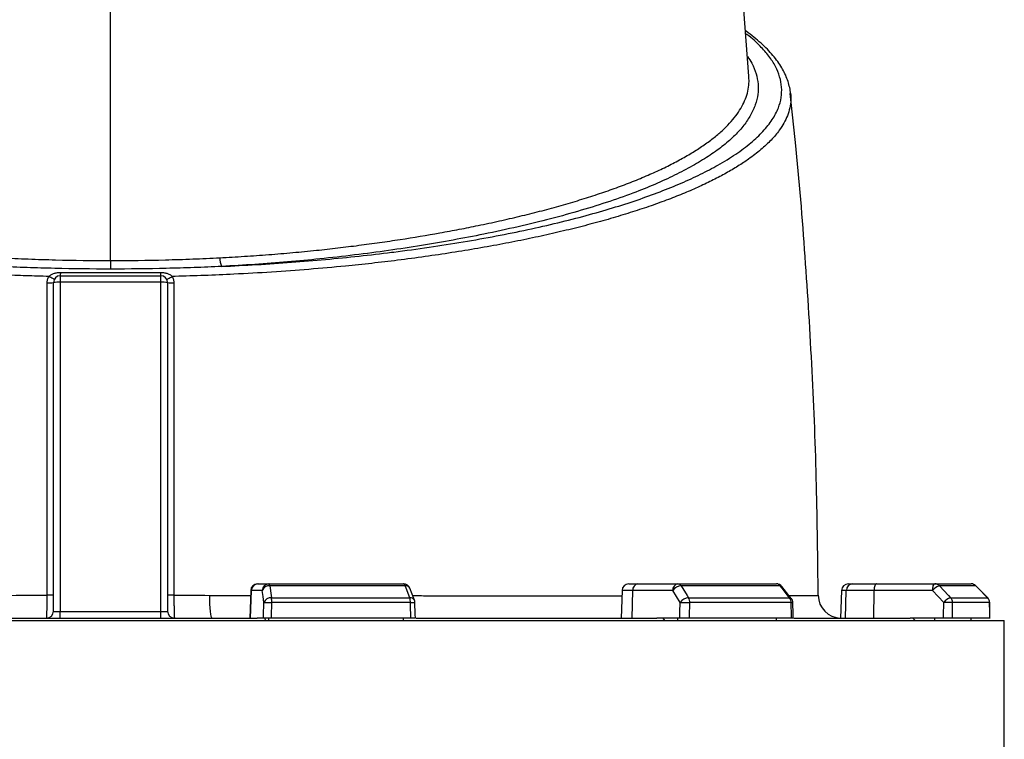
# Model space of a CAD drawing. Header units: millimetres. Extents: x 7192 to 13285, y 1378 to 18140.
# Tile 8 of 10: x 10447 to 12604, y 13950 to 15526. Entities that reach past the tile are written whole.
import ezdxf

# ---------------------------------------------------------------- set-up
doc = ezdxf.new("R2010")
doc.units = ezdxf.units.MM
doc.header["$LTSCALE"] = 5

msp = doc.modelspace()

# ---------------------------------------------------------------- linework, layer by layer
at = {"color": 7, "linetype": 'Continuous', "lineweight": 25}
for p, q in [((12044.2, 15401.8), (12044.2, 15402.2)), ((12135.6, 15365.4), (12135.6, 15364.8)), ((10646.3, 14998.4), (10646.3, 14979.8)), ((10521.3, 14230.3), (10521.3, 14950.3)), ((10536.3, 14965.3), (10536.3, 14951.1)), ((10536.3, 14965.3), (10756.3, 14965.3)), ((10536.3, 14951.1), (10536.3, 14229.5)), ((10756.3, 14951.1), (10536.3, 14951.1)), ((10756.3, 14951.1), (10756.3, 14965.3)), ((10756.3, 14229.5), (10756.3, 14951.1)), ((10771.3, 14950.3), (10771.3, 14230.3)), ((10953.3, 14275.8), (10951.2, 14215.3)), ((10952.8, 14215.3), (10954.9, 14275.8)), ((10978.5, 14275.8), (10954.9, 14275.8)), ((10968.3, 14290.3), (10969.6, 14290.3)), ((10969.6, 14290.3), (10993.3, 14290.3)), ((10993.3, 14290.3), (11288.1, 14290.3)), ((11291.6, 14285.9), (10995.2, 14285.9)), ((11311.9, 14254.3), (11302.1, 14280.6)), ((11766.5, 14275.8), (11764.4, 14215.3)), ((11781.5, 14290.3), (11801.5, 14290.3)), ((11788.4, 14215.3), (11790, 14275.8)), ((11877.6, 14275.8), (11790, 14275.8)), ((11801.5, 14290.3), (11889.1, 14290.3)), ((11889.1, 14290.3), (12104.9, 14290.3)), ((12113, 14285.9), (11896, 14285.9)), ((12137.3, 14258.4), (12116.7, 14284.6)), ((12247.2, 14275.8), (12245.1, 14215.3)), ((12255.8, 14215.3), (12257.8, 14275.8)), ((12318.7, 14275.8), (12257.8, 14275.8)), ((12262.2, 14290.3), (12272, 14290.3)), ((12272, 14290.3), (12323.8, 14290.3)), ((12317.9, 14215.3), (12318.7, 14275.8)), ((12446.8, 14275.8), (12318.7, 14275.8)), ((12323.8, 14290.3), (12451.9, 14290.3)), ((12451.9, 14290.3), (12530.9, 14290.3)), ((12541.3, 14285.9), (12461.9, 14285.9)), ((12567.5, 14259.6), (12541.5, 14285.8)), ((12567.5, 14259.6), (12541.5, 14285.8)), ((10998.9, 14259.7), (11301.5, 14259.7)), ((11912.1, 14259.7), (12133.6, 14259.7)), ((12486.2, 14259.7), (12567.3, 14259.7)), ((11302.9, 14249.1), (10999.7, 14249.1)), ((12137, 14249.1), (11915, 14249.1)), ((12571.6, 14249.1), (12490.4, 14249.1)), ((10325, 14215.3), (10967.6, 14215.3)), ((10536.3, 14215.3), (10536.3, 14229.5)), ((10536.3, 14229.5), (10756.3, 14229.5)), ((10756.3, 14215.3), (10756.3, 14229.5)), ((10981, 14215.3), (10967.6, 14215.3)), ((10984.4, 14215.3), (10985.3, 14210.3)), ((10993.3, 14210.3), (10993.3, 14215.3)), ((11304, 14215.3), (10998.5, 14215.3)), ((11288.1, 14210.3), (11288.1, 14215.3)), ((11316, 14215.3), (11843.1, 14215.3)), ((11892.9, 14215.3), (11843.1, 14215.3)), ((11856.1, 14215.3), (11859.4, 14210.3)), ((11889.1, 14210.3), (11889.1, 14215.3)), ((12137.8, 14215.3), (11914.1, 14215.3)), ((12104.9, 14210.3), (12104.9, 14215.3)), ((12143.1, 14215.3), (12397.9, 14215.3)), ((12470.7, 14215.3), (12397.9, 14215.3)), ((12403.7, 14215.3), (12408.4, 14210.3)), ((12451.9, 14210.3), (12451.9, 14215.3)), ((12571.8, 14215.3), (12490, 14215.3)), ((12530.9, 14210.3), (12530.9, 14215.3)), ((8688.8, 14210.3), (12603.8, 14210.3)), ((12603.8, 13015.2), (12603.8, 14210.3))]:
    msp.add_line(p, q, dxfattribs=at)
at = {"color": 8, "linetype": 'Continuous', "lineweight": 25}
for p, q in [((10954.9, 14275.8), (10953.3, 14275.8)), ((11790, 14275.8), (11766.5, 14275.8)), ((12257.8, 14275.8), (12247.2, 14275.8)), ((12541.3, 14285.9), (12541.5, 14285.9)), ((12567.3, 14259.7), (12567.5, 14259.7)), ((12571.6, 14249.1), (12571.9, 14249.2))]:
    msp.add_line(p, q, dxfattribs=at)
at = {"color": 7, "linetype": 'Continuous', "lineweight": 25, "flags": 128}
for points in [[(12044.5, 15402.2), (12027.2, 15626.2), (12009.6, 15855.3)], [(10523.1, 14957.4), (10522.8, 14957.5), (10522.2, 14957.8), (10521.1, 14958.4), (10519.6, 14959.2), (10517.8, 14960.1), (10515.8, 14961.2), (10513.5, 14962.4), (10511.2, 14963.7)], [(10769.5, 14957.4), (10769.7, 14957.5), (10770.4, 14957.8), (10771.5, 14958.4), (10772.9, 14959.2), (10774.7, 14960.1), (10776.8, 14961.2), (10779, 14962.4), (10781.4, 14963.7)], [(10982.2, 14249.6), (10980.4, 14262.4), (10978.5, 14275.8)], [(10995.2, 14285.9), (10995, 14286.9), (10994.8, 14287.8), (10994.6, 14288.5), (10994.3, 14289.2), (10994.1, 14289.7), (10993.8, 14290), (10993.6, 14290.2), (10993.3, 14290.3)], [(10995.2, 14285.9), (10998.2, 14264.7), (10998.9, 14259.7)], [(11301.5, 14259.7), (11293.5, 14280.9), (11291.6, 14285.9)], [(11893.8, 14249.6), (11885.9, 14262.4), (11877.6, 14275.8)], [(11896, 14285.9), (11909.1, 14264.7), (11912.1, 14259.7)], [(12133.6, 14259.7), (12116.9, 14280.9), (12113, 14285.9)], [(12323.8, 14290.3), (12322.8, 14290), (12321.9, 14289.2), (12321, 14287.9), (12320.2, 14286.1), (12319.6, 14283.9), (12319.1, 14281.4), (12318.8, 14278.7), (12318.7, 14275.8)], [(12446.8, 14275.8), (12446.9, 14278.7), (12447.2, 14281.4), (12447.7, 14283.9), (12448.3, 14286.1), (12449.1, 14287.9), (12450, 14289.2), (12450.9, 14290), (12451.9, 14290.3)], [(12471.1, 14249.6), (12459.2, 14262.4), (12446.8, 14275.8)], [(12461.9, 14285.9), (12481.6, 14264.7), (12486.2, 14259.7)], [(12567.3, 14259.7), (12546.3, 14280.9), (12541.3, 14285.9)], [(10521.3, 14265.3), (10521, 14265.3), (10520.3, 14265.2), (10519, 14265.2), (10517.3, 14265.2), (10515.2, 14265.2), (10512.8, 14265.2), (10510.2, 14265.2), (10507.4, 14265.2)], [(10785.1, 14265.2), (10782.4, 14265.2), (10779.8, 14265.2), (10777.4, 14265.2), (10775.3, 14265.2), (10773.6, 14265.2), (10772.3, 14265.2), (10771.6, 14265.3), (10771.3, 14265.3)], [(10862.7, 14265.1), (10862.8, 14255.4), (10863.1, 14246.1), (10863.7, 14237.4), (10864.4, 14229.9), (10865.3, 14223.7), (10866.3, 14219.1), (10867.4, 14216.3), (10868.6, 14215.3)], [(10982.2, 14249.6), (10983, 14249.6), (10984.3, 14249.6), (10986.2, 14249.5), (10988.4, 14249.5), (10991, 14249.4), (10993.8, 14249.3), (10996.7, 14249.2), (10999.7, 14249.1)], [(11314, 14215.1), (11313.7, 14223.7), (11312.9, 14249.6)], [(11893.8, 14249.6), (11895.9, 14249.6), (11898.4, 14249.6), (11901.1, 14249.5), (11904, 14249.5), (11907, 14249.4), (11909.9, 14249.3), (11912.6, 14249.2), (11915, 14249.1)], [(12141.3, 14214.9), (12141.2, 14223.5), (12140.6, 14249.4)], [(12572.1, 14214.7), (12572, 14223.3), (12571.9, 14249.2)]]:
    msp.add_lwpolyline(points, dxfattribs=at)
at = {"color": 7, "linetype": 'Continuous', "lineweight": 25}
for centre, radius, start, end in [((10932, 15004), 46.2, 179.0685, 203.3556), ((10514.1, 14971.3), 23, 344.8501, 2.9763), ((10778.5, 14971.3), 23, 177.0237, 195.1499), ((10510.8, 15014.1), 64.6, 267.1531, 279.3191), ((10536.3, 14950.3), 15, 90, 180), ((10532.5, 14878.8), 72.3, 87.0366, 98.9552), ((10756.3, 14950.3), 15, 0, 90), ((10760, 14878.8), 72.3, 81.0448, 92.9634), ((10781.8, 15014.1), 64.6, 260.6809, 272.8469), ((10968.3, 14275.3), 15, 90, 178), ((10969.7, 14275.4), 14.9, 90.4215, 178.4553), ((10993.4, 14275.4), 14.9, 90.4215, 178.4553), ((10993.5, 14269.9), 16.1, 83.7712, 158.5233), ((11288.1, 14275.3), 15, 20.5528, 90), ((11286.3, 14285.3), 5.31, 6.8019, 71.1118), ((11781.5, 14275.3), 15, 90, 178), ((11803.4, 14277), 13.5, 98.2348, 184.9179), ((11891, 14277), 13.5, 98.2348, 184.9179), ((11897, 14262.3), 23.6, 92.4821, 145.0611), ((11888.5, 14281.8), 8.51, 28.7721, 86.0979), ((12104.9, 14275.3), 15, 38.2634, 90), ((12104.5, 14280), 10.3, 34.8882, 88.0031), ((12262.2, 14275.3), 15, 90, 178), ((12272.4, 14275.7), 14.6, 91.5265, 179.5857), ((12470.2, 14257), 30, 106.0931, 141.299), ((12451.8, 14276.6), 13.7, 42.8612, 89.6783), ((12530.9, 14275.3), 15, 44.7456, 90), ((12530.9, 14275.7), 14.6, 44.4052, 89.9154), ((10997.1, 14243.7), 16.1, 83.7871, 158.5255), ((10936.7, 14249.7), 62.9, 359.4292, 9.1235), ((11268.2, 14249.7), 34.8, 359.0521, 16.7688), ((11297.9, 14249.1), 15, 1.8843, 20.5524), ((11913.2, 14236.1), 23.7, 92.4968, 145.0586), ((11895.2, 14249.5), 19.8, 358.9112, 31.1436), ((12119.4, 14249.4), 17.6, 359.1148, 35.8997), ((12125.6, 14249.1), 15, 1.2966, 38.2627), ((12246.2, 14265.3), 50, 180.1914, 268.7929), ((12494.6, 14230.8), 30.1, 106.1071, 141.2921), ((12474.9, 14249.2), 15.5, 359.7299, 42.9029), ((12556.5, 14249.1), 15.1, 359.92, 44.4128), ((12556.9, 14249.1), 15, 0.3612, 44.7449), ((12473.4, 13979), 270.6, 86.4027, 90.4831), ((10506.3, 14230.3), 15, 270, 0), ((10786.3, 14230.3), 15, 180, 270)]:
    msp.add_arc(centre, radius, start, end, dxfattribs=at)
at = {"color": 8, "linetype": 'Continuous', "lineweight": 25}
for centre, radius, start, end in [((11293.1, 14275.9), 10.2, 27.5412, 98.3837), ((12113.6, 14281.7), 4.27, 42.9585, 97.8216), ((11302.9, 14249.6), 10.2, 27.6757, 98.3495), ((12134.2, 14255.5), 4.27, 43.0169, 97.7851), ((11301.5, 14378.1), 129, 270.6202, 275.049), ((12137.3, 14265), 15.9, 268.9529, 281.9062)]:
    msp.add_arc(centre, radius, start, end, dxfattribs=at)
at = {"color": 7, "linetype": 'Continuous', "lineweight": 25}
for centre, major_axis, ratio, start_param, end_param in [((10631.5, 13861), (1913.1, 55625.9), 0.006057, 4.718966, 4.719583), ((10646.3, 13860.5), (1927.8, 55625.9), 0.006103, 4.718979, 4.719586), ((10646.3, 13860.5), (-1839.7, 55625.9), 0.012023, 4.71837, 4.718977), ((10634.8, 13861), (1488.8, 55625.9), 0.022431, 4.719358, 4.719975), ((10646.3, 13860.5), (1500.3, 55625.9), 0.022604, 4.719377, 4.719984), ((10646.3, 13860.5), (-1259.2, 55625.9), 0.026944, 4.718158, 4.718765), ((10641.2, 13861), (665.1, 55625.9), 0.03281, 4.71915, 4.719767), ((10646.3, 13860.5), (670.2, 55625.9), 0.033063, 4.719166, 4.719773), ((10646.3, 13860.5), (-340.3, 55625.9), 0.034655, 4.718555, 4.719163), ((10536.3, 14230.3), (15, 0), 0.052336, 3.141593, 4.712389), ((10756.3, 14230.3), (15, 0), 0.052336, 4.712389, 6.283185)]:
    msp.add_ellipse(centre, major_axis=major_axis, ratio=ratio, start_param=start_param, end_param=end_param, dxfattribs=at)
for points in [[(10646.3, 14998.4), (10646.3, 15289.5), (10646.3, 15579), (10646.3, 15857.8)], [(10429.9, 14265.1), (10455.7, 14265.2), (10481.5, 14265.2), (10507.4, 14265.2)], [(10785.1, 14265.2), (10811, 14265.2), (10836.8, 14265.2), (10862.7, 14265.1)]]:
    msp.add_open_spline(points, degree=3, dxfattribs=at)
at = {"color": 8, "linetype": 'Continuous', "lineweight": 25}
for points, knots in [([(10889.5, 14985.6), (10915.2, 14986.9), (10966.6, 14989.4), (11042.6, 14994.6), (11117.4, 15000.8), (11190.7, 15008.1), (11240, 15013.8), (11291.2, 15020.3), (11344.3, 15027.5), (11419.2, 15039.3), (11491.4, 15052.2), (11560.5, 15066.2), (11626.3, 15081.2), (11688.3, 15097), (11746.2, 15113.6), (11800.2, 15131), (11850.5, 15149.2), (11896.9, 15168), (11939.2, 15187.5), (11979.5, 15208.6), (12016.6, 15231.5), (12049.5, 15256.3), (12076.3, 15281.5), (12096.5, 15307.2), (12109.5, 15331.9), (12115.9, 15355.7), (12116.8, 15378.4), (12112.6, 15401.2), (12103.3, 15423.8), (12089.1, 15446.3), (12068.3, 15469.6), (12051, 15486.2), (12038.2, 15495.1), (12037.3, 15495.8)], [0, 0, 0, 0, 0.030339, 0.06075, 0.091188, 0.121605, 0.151949, 0.153919, 0.187727, 0.22165, 0.255637, 0.28963, 0.323566, 0.357382, 0.39066, 0.424039, 0.457471, 0.490906, 0.524291, 0.557572, 0.59661, 0.635775, 0.674979, 0.714136, 0.753167, 0.787054, 0.821056, 0.855119, 0.889186, 0.923195, 0.957087, 0.99679, 1, 1, 1, 1]), ([(12041.2, 15445.4), (12044.5, 15440.5), (12052.9, 15428.1), (12060.7, 15408), (12065.2, 15385.2), (12064.6, 15362.5), (12059.2, 15339.8), (12049, 15317.2), (12034, 15294.8), (12014.3, 15272.7), (11989.6, 15250.8), (11960.2, 15229.3), (11926.1, 15208.3), (11887.5, 15187.7), (11844.7, 15167.8), (11795.8, 15147.8), (11740.3, 15128), (11677.9, 15108.4), (11610.9, 15089.8), (11539.6, 15072.4), (11468, 15056.9), (11397.1, 15043.3), (11327.6, 15031.3), (11255.5, 15020.3), (11181.2, 15010.5), (11107.4, 15002.2), (11034.3, 14995.3), (10962.6, 14989.8), (10913.9, 14987), (10889.5, 14985.6)], [0, 0, 0, 0, 0.0247835, 0.062753, 0.1002712, 0.1379049, 0.1755974, 0.2132898, 0.2509234, 0.2884414, 0.3260883, 0.363855, 0.4016817, 0.4395073, 0.4772714, 0.5149166, 0.5568444, 0.5988953, 0.6409896, 0.6830438, 0.7249744, 0.7607062, 0.7965291, 0.8323637, 0.8681498, 0.9038505, 0.9358908, 0.9679599, 1, 1, 1, 1]), ([(10885.8, 15004.7), (10903.7, 15005.7), (10939.6, 15007.7), (10992.8, 15011.5), (11045.5, 15015.9), (11095.9, 15020.7), (11144.2, 15026.1), (11190.3, 15031.8), (11235.7, 15038), (11295.5, 15046.8), (11353.8, 15056.5), (11410.3, 15067), (11453.9, 15075.6), (11498.1, 15085.1), (11543, 15095.5), (11586.3, 15106.3), (11628.4, 15117.7), (11669, 15129.6), (11708.1, 15142), (11745.4, 15154.8), (11781.3, 15168.1), (11815.6, 15182), (11848.1, 15196.4), (11878.3, 15211.2), (11906.5, 15226.5), (11932.3, 15242.1), (11955.7, 15258.1), (11976.6, 15274.5), (11994.5, 15290.9), (12009.5, 15307.2), (12021.9, 15323.6), (12031.6, 15340.1), (12038.9, 15356.9), (12043.3, 15373.8), (12045.2, 15388.9), (12044.5, 15398.2), (12044.2, 15401.8)], [0, 0, 0, 0, 0.026575, 0.053257, 0.079995, 0.106841, 0.131384, 0.155969, 0.180819, 0.20567, 0.255597, 0.280798, 0.306027, 0.334827, 0.36367, 0.392642, 0.421656, 0.451164, 0.480719, 0.510415, 0.540157, 0.571115, 0.602126, 0.633301, 0.66453, 0.696386, 0.7283, 0.760391, 0.79254, 0.82341, 0.854332, 0.885412, 0.916545, 0.948284, 0.980079, 1, 1, 1, 1]), ([(12135.6, 15364.8), (12136, 15360.1), (12136.8, 15349.5), (12134.5, 15333.1), (12129.3, 15316.2), (12121.5, 15299.8), (12110.1, 15282), (12093.8, 15262.5), (12071.3, 15241.4), (12046.6, 15222.3), (12020.7, 15205.2), (11994.9, 15190), (11966.7, 15175.1), (11936.3, 15160.5), (11903.6, 15146.2), (11868.2, 15132.2), (11830.4, 15118.4), (11790, 15105), (11747.3, 15091.9), (11702.6, 15079.4), (11656.2, 15067.5), (11608.1, 15056.2), (11558, 15045.3), (11505.5, 15034.9), (11450.9, 15025), (11394.1, 15015.7), (11335.4, 15007), (11276.8, 14999.2), (11218.5, 14992.3), (11153.9, 14985.5), (11081, 14979), (10999.4, 14973), (10923.1, 14968.7), (10852.5, 14965.7), (10807.3, 14964.3), (10783.6, 14963.7), (10781.4, 14963.7)], [0, 0, 0, 0, 0.024484, 0.054394, 0.084305, 0.111946, 0.139588, 0.177069, 0.214579, 0.252062, 0.280667, 0.309273, 0.337552, 0.365831, 0.394298, 0.422764, 0.451828, 0.480893, 0.510168, 0.539443, 0.568134, 0.596825, 0.625728, 0.65463, 0.684219, 0.713808, 0.743644, 0.773479, 0.800872, 0.828265, 0.865516, 0.9028, 0.940048, 0.968584, 0.99712, 1, 1, 1, 1]), ([(10862.7, 14265.1), (10890.2, 14265.1), (10920.5, 14265.1), (10950.3, 14265), (10953, 14265)], [0, 0, 0, 0, 0.910198, 1, 1, 1, 1]), ([(11308.2, 14264.4), (11320.8, 14264.4), (11358.8, 14264.3), (11419.9, 14264.2), (11491.4, 14264.1), (11561, 14264), (11628.6, 14264), (11693.4, 14263.9), (11739.4, 14263.9), (11762.3, 14263.9), (11766.1, 14263.9)], [0, 0, 0, 0, 0.073606, 0.220961, 0.368429, 0.515784, 0.667394, 0.819127, 0.970737, 1, 1, 1, 1]), ([(12132.3, 14264.7), (12134.2, 14264.7), (12142.5, 14264.8), (12154.4, 14264.8), (12168.2, 14264.9), (12179.2, 14265), (12187.6, 14265), (12193.2, 14265.1), (12196.1, 14265.1), (12195.9, 14265.1), (12195.8, 14265.1)], [0, 0, 0, 0, 0.043392, 0.187869, 0.332596, 0.478081, 0.623822, 0.772499, 0.921448, 1, 1, 1, 1])]:
    msp.add_open_spline(points, degree=3, knots=knots, dxfattribs=at)
at = {"color": 7, "linetype": 'Continuous', "lineweight": 25}
for points, knots in [([(12135.5, 15365.4), (12135.5, 15366), (12135.2, 15371.2), (12133.1, 15380.9), (12129.2, 15394.4), (12123.6, 15407.8), (12116.5, 15421.2), (12107.6, 15434.6), (12097.1, 15448), (12085, 15461.4), (12071.2, 15474.7), (12055.7, 15487.8), (12044.2, 15496.8), (12037.4, 15501.5), (12036.8, 15501.9)], [0, 0, 0, 0, 0.012932, 0.104277, 0.195592, 0.287363, 0.38262, 0.479893, 0.579316, 0.680497, 0.782972, 0.886288, 0.990056, 1, 1, 1, 1]), ([(10511.2, 14963.7), (10494.6, 14964.1), (10461.4, 14965), (10411.8, 14966.8), (10362.4, 14969.1), (10310, 14972.1), (10254.8, 14975.7), (10190.1, 14980.8), (10119.7, 14987.4), (10044.2, 14995.7), (9976.5, 15004.3), (9916.1, 15013), (9863.7, 15021.3), (9813.6, 15030), (9760, 15040.1), (9702.9, 15052), (9643.1, 15065.8), (9590.7, 15079.2), (9545, 15092.1), (9505.1, 15104.2), (9466.7, 15116.9), (9425.6, 15131.6), (9383.2, 15148.5), (9340.7, 15167.6), (9305.3, 15185.7), (9276, 15202.6), (9252, 15218.2), (9230.6, 15234.1), (9211.7, 15250.2), (9195.4, 15266.5), (9181.8, 15283.2), (9170.9, 15300.1), (9162.8, 15317.3), (9157.8, 15334.7), (9155.7, 15350.6), (9156.6, 15360.8), (9157, 15365.2)], [0, 0, 0, 0, 0.021955, 0.043976, 0.065997, 0.088088, 0.114634, 0.141181, 0.177232, 0.213313, 0.249366, 0.276918, 0.304471, 0.330582, 0.356692, 0.39205, 0.427432, 0.46279, 0.489736, 0.516682, 0.544484, 0.572287, 0.609965, 0.64767, 0.685348, 0.714092, 0.742835, 0.771616, 0.800397, 0.829385, 0.858372, 0.888025, 0.917678, 0.947569, 0.97746, 1, 1, 1, 1]), ([(12196.1, 14265.1), (12195.2, 14345.4), (12193.5, 14509.4), (12183.8, 14756.8), (12168.4, 15007.2), (12152.2, 15209.9), (12139, 15328.9), (12135.1, 15364.7)], [0, 0, 0, 0, 0.218671, 0.446423, 0.67413, 0.901832, 1, 1, 1, 1]), ([(10406.8, 15004.7), (10426.5, 15003.7), (10446.3, 15002.8), (10486.1, 15001.2), (10506.1, 15000.6), (10566, 14999), (10606.1, 14998.4), (10646.3, 14998.4)], [0, 0, 0, 0, 0.25, 0.25, 0.5, 0.5, 1, 1, 1, 1]), ([(10646.3, 14998.4), (10686.5, 14998.4), (10726.6, 14999), (10786.5, 15000.6), (10806.5, 15001.2), (10846.2, 15002.8), (10866, 15003.7), (10885.8, 15004.7)], [0, 0, 0, 0, 0.5, 0.5, 0.75, 0.75, 1, 1, 1, 1]), ([(10646.3, 14979.8), (10605.5, 14979.8), (10564.8, 14980.3), (10503.9, 14981.8), (10483.7, 14982.4), (10443.2, 14983.8), (10423.1, 14984.7), (10403, 14985.6)], [0, 0, 0, 0, 0.5, 0.5, 0.75, 0.75, 1, 1, 1, 1]), ([(10511.2, 14963.7), (10512, 14964.6), (10512.8, 14965.4), (10514.7, 14966.8), (10515.7, 14967.4), (10518.8, 14969.1), (10521, 14969.9), (10525.4, 14971.3), (10527.7, 14971.8), (10532.4, 14972.4), (10534.7, 14972.5), (10537.1, 14972.5)], [0, 0, 0, 0, 0.125, 0.125, 0.25, 0.25, 0.5, 0.5, 0.75, 0.75, 1, 1, 1, 1]), ([(10537.1, 14972.5), (10555.2, 14972.4), (10573.4, 14972.2), (10609.9, 14972.1), (10628.1, 14972.1), (10682.7, 14972.1), (10719.1, 14972.2), (10755.5, 14972.5)], [0, 0, 0, 0, 0.25, 0.25, 0.5, 0.5, 1, 1, 1, 1]), ([(10889.5, 14985.6), (10869.5, 14984.7), (10849.3, 14983.8), (10808.9, 14982.4), (10788.7, 14981.8), (10727.8, 14980.3), (10687.1, 14979.8), (10646.3, 14979.8)], [0, 0, 0, 0, 0.25, 0.25, 0.5, 0.5, 1, 1, 1, 1]), ([(10755.5, 14972.5), (10757.9, 14972.5), (10760.2, 14972.4), (10764.9, 14971.8), (10767.2, 14971.3), (10771.6, 14969.9), (10773.8, 14969.1), (10776.9, 14967.4), (10777.9, 14966.7), (10779.7, 14965.3), (10780.6, 14964.6), (10781.4, 14963.7)], [0, 0, 0, 0, 0.25, 0.25, 0.5, 0.5, 0.75, 0.75, 0.875, 0.875, 1, 1, 1, 1]), ([(10507.4, 14265.2), (10507.4, 14322.3), (10507.5, 14379.3), (10507.5, 14450.6), (10507.5, 14464.9), (10507.5, 14493.4), (10507.5, 14507.7), (10507.5, 14550.4), (10507.5, 14579), (10507.5, 14664.5), (10507.6, 14721.5), (10507.6, 14835.6), (10507.6, 14892.6), (10507.6, 14949.5)], [0, 0, 0, 0, 0.25, 0.25, 0.3125, 0.3125, 0.375, 0.375, 0.5, 0.5, 0.75, 0.75, 1, 1, 1, 1]), ([(10507.6, 14949.5), (10507.6, 14950.8), (10507.7, 14952), (10508, 14954.5), (10508.2, 14955.7), (10509.1, 14959.2), (10510, 14961.5), (10511.2, 14963.7)], [0, 0, 0, 0, 0.25, 0.25, 0.5, 0.5, 1, 1, 1, 1]), ([(10781.4, 14963.7), (10782, 14962.6), (10782.5, 14961.5), (10783.4, 14959.2), (10783.8, 14958), (10784.7, 14954.4), (10785, 14952), (10785, 14949.5)], [0, 0, 0, 0, 0.25, 0.25, 0.5, 0.5, 1, 1, 1, 1]), ([(10785, 14949.5), (10785, 14835.6), (10785, 14721.5), (10785.1, 14578.9), (10785.1, 14550.4), (10785.1, 14507.6), (10785.1, 14493.4), (10785.1, 14464.9), (10785.1, 14393.6), (10785.1, 14322.3), (10785.1, 14265.2)], [0, 0, 0, 0, 0.5, 0.5, 0.625, 0.625, 0.6875, 0.6875, 0.75, 1, 1, 1, 1]), ([(10506.3, 14215.3), (10506.4, 14215.3), (10506.4, 14215.6), (10506.5, 14216.6), (10506.6, 14217), (10506.7, 14217.9), (10506.7, 14218.5), (10506.8, 14220.3), (10506.9, 14221.9), (10507, 14225.5), (10507, 14227.6), (10507.1, 14232.2), (10507.2, 14234.7), (10507.3, 14238.8), (10507.3, 14240.2), (10507.3, 14243.1), (10507.3, 14246), (10507.4, 14249.1), (10507.4, 14252.2), (10507.4, 14253.8), (10507.4, 14258.7), (10507.4, 14261.9), (10507.4, 14265.2)], [0, 0, 0, 0, 0.125, 0.125, 0.1875, 0.1875, 0.25, 0.25, 0.375, 0.375, 0.5, 0.5, 0.625, 0.625, 0.6875, 0.6875, 0.75, 0.8125, 0.8125, 0.875, 0.875, 1, 1, 1, 1]), ([(10785.1, 14265.2), (10785.1, 14261.9), (10785.2, 14258.7), (10785.2, 14253.9), (10785.2, 14252.3), (10785.2, 14249.2), (10785.2, 14247.6), (10785.3, 14243.1), (10785.3, 14240.2), (10785.4, 14236.2), (10785.4, 14234.8), (10785.4, 14232.3), (10785.5, 14231.1), (10785.5, 14227.6), (10785.6, 14225.6), (10785.7, 14222.8), (10785.7, 14222), (10785.8, 14220.4), (10785.9, 14219), (10785.9, 14217.9), (10786, 14217), (10786, 14216.6), (10786.1, 14215.6), (10786.2, 14215.3), (10786.3, 14215.3)], [0, 0, 0, 0, 0.125, 0.125, 0.1875, 0.1875, 0.25, 0.25, 0.375, 0.375, 0.4375, 0.4375, 0.5, 0.5, 0.625, 0.625, 0.6875, 0.6875, 0.75, 0.8125, 0.8125, 0.875, 0.875, 1, 1, 1, 1]), ([(10998.5, 14215.3), (10997.5, 14215.3), (10996.5, 14215.3), (10994.6, 14215.3), (10993.6, 14215.3), (10991.7, 14215.3), (10990.7, 14215.3), (10988.9, 14215.3), (10988, 14215.3), (10986.4, 14215.3), (10985.7, 14215.3), (10984.3, 14215.3), (10983.7, 14215.3), (10982.6, 14215.3), (10982.2, 14215.3), (10981.5, 14215.3), (10981.2, 14215.3), (10981, 14215.3)], [0, 0, 0, 0, 0.125, 0.125, 0.25, 0.25, 0.375, 0.375, 0.5, 0.5, 0.625, 0.625, 0.75, 0.75, 0.875, 0.875, 1, 1, 1, 1]), ([(11314, 14215.3), (11313.8, 14215.3), (11313.6, 14215.3), (11311, 14215.3), (11307.7, 14215.3), (11305.1, 14215.3), (11304, 14215.3)], [0, 0, 0, 0, 0.264869, 0.539218, 0.813725, 1, 1, 1, 1]), ([(11914.1, 14215.3), (11913.3, 14215.3), (11912.5, 14215.3), (11910.8, 14215.3), (11909.9, 14215.3), (11908, 14215.3), (11907, 14215.3), (11905.1, 14215.3), (11904.1, 14215.3), (11902.1, 14215.3), (11901.2, 14215.3), (11899.3, 14215.3), (11898.3, 14215.3), (11896.6, 14215.3), (11895.8, 14215.3), (11894.2, 14215.3), (11893.5, 14215.3), (11892.9, 14215.3)], [0, 0, 0, 0, 0.125, 0.125, 0.25, 0.25, 0.375, 0.375, 0.5, 0.5, 0.625, 0.625, 0.75, 0.75, 0.875, 0.875, 1, 1, 1, 1]), ([(12141.1, 14215.3), (12141.2, 14215.3), (12141.4, 14215.3), (12140.1, 14215.3), (12138.4, 14215.3), (12137.8, 14215.3)], [0, 0, 0, 0, 0.197143, 0.675439, 1, 1, 1, 1]), ([(12490, 14215.3), (12489.6, 14215.3), (12489.2, 14215.3), (12488.2, 14215.3), (12487.6, 14215.3), (12486.3, 14215.3), (12485.6, 14215.3), (12484, 14215.3), (12483.1, 14215.3), (12481.3, 14215.3), (12480.4, 14215.3), (12478.5, 14215.3), (12477.5, 14215.3), (12475.6, 14215.3), (12474.6, 14215.3), (12472.6, 14215.3), (12471.6, 14215.3), (12470.7, 14215.3)], [0, 0, 0, 0, 0.125, 0.125, 0.25, 0.25, 0.375, 0.375, 0.5, 0.5, 0.625, 0.625, 0.75, 0.75, 0.875, 0.875, 1, 1, 1, 1])]:
    msp.add_open_spline(points, degree=3, knots=knots, dxfattribs=at)

doc.saveas('drawing.dxf')
